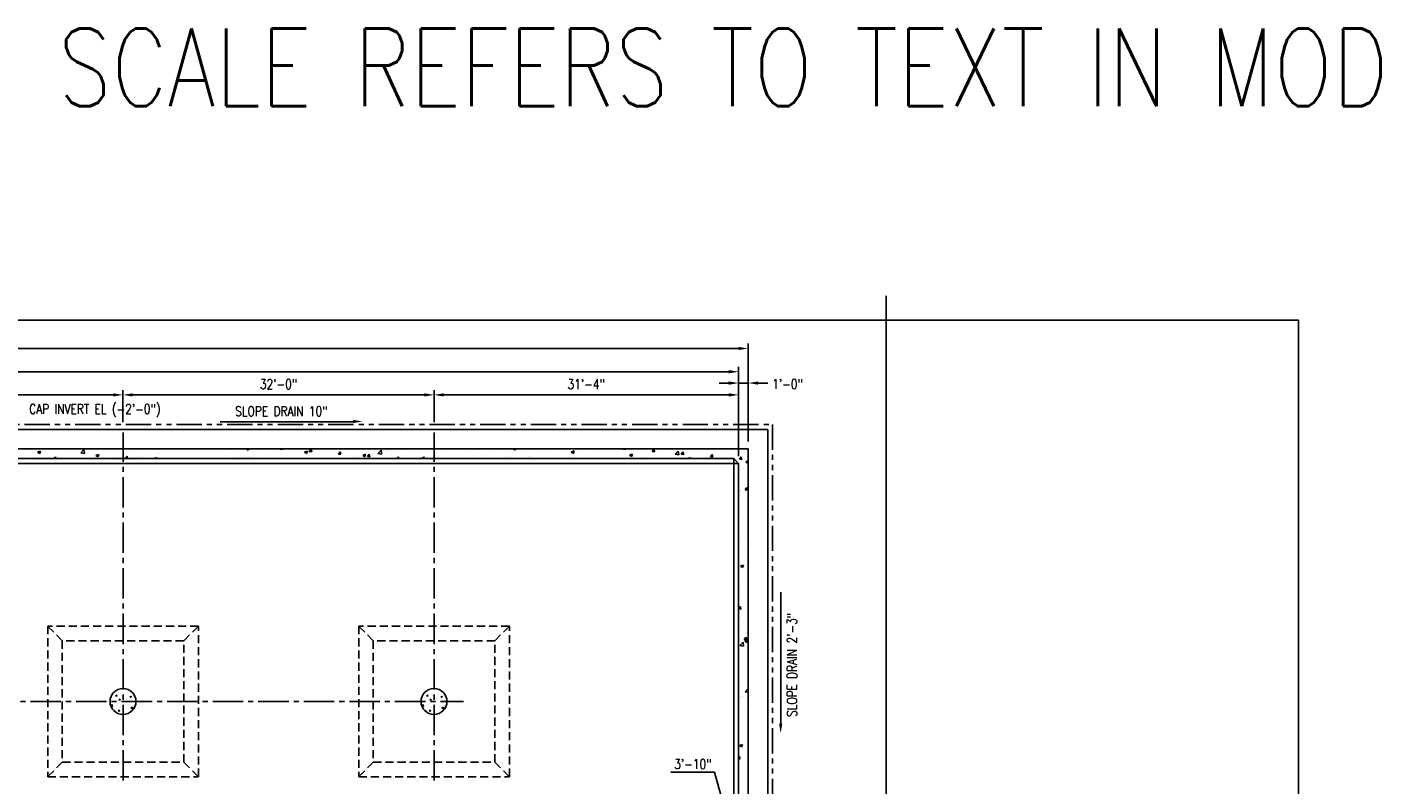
# Model space of a CAD drawing. Header units: inches. Extents: x -9715 to 32893, y -15613 to -1138.
# Tile 69 of 256: x 5004 to 6680, y -5945 to -5009. Entities that reach past the tile are written whole.
import ezdxf

# ---------------------------------------------------------------- set-up
doc = ezdxf.new("R2010")
doc.units = ezdxf.units.IN
doc.header["$MEASUREMENT"] = 0
for name, pattern in [('CENTER2', [1.125, 0.75, -0.125, 0.125, -0.125]), ('DASHED', [0.75, 0.5, -0.25]), ('PHANTOM', [2.5, 1.25, -0.25, 0.25, -0.25, 0.25, -0.25])]:
    doc.linetypes.add(name, pattern=pattern)
doc.layers.get('0').update_dxf_attribs({"color": 252})
doc.layers.get('DEFPOINTS').update_dxf_attribs({"color": 11})
for name, color, linetype in [('S-ANNO-DIMS', 2, 'Continuous'), ('S-ANNO-TEXT', 2, 'Continuous'), ('S-FNDN-FTNG', 138, 'Continuous'), ('S-FNDN-PATT', 8, 'Continuous'), ('S1', 2, 'Continuous')]:
    doc.layers.add(name, color=color, linetype=linetype)
doc.layers.add('S-ANNO-NOTE', color=2, linetype='Continuous', lineweight=35)
doc.styles.add('125', font='romans.shx', dxfattribs={"width": 0.8, "height": 2})
doc.styles.add('DIM', font='ROMANS.shx', dxfattribs={"width": 0.8})
doc.styles.get("Standard").update_dxf_attribs({"font": 'romans.shx', "width": 0.8})
doc.dimstyles.get("Standard").update_dxf_attribs({"dimtxt": 0.18, "dimasz": 0.18, "dimexe": 0.18, "dimexo": 0.0625, "dimgap": 0.09, "dimtad": 0, "dimtih": 1, "dimtoh": 1, "dimdec": 4, "dimzin": 0, "dimdsep": 46, "dimtxsty": 'Standard', "dimcen": 0.09, "dimadec": 0, "dimazin": 0, "dimtfac": 1, "dimtdec": 4, "dimtofl": 0, "dimtmove": 0, "dimatfit": 3, "dimfxl": 1, "dimtolj": 1, "dimtzin": 0, "dimarcsym": 0})

# ---------------------------------------------------------------- blocks, each defined once
blk = doc.blocks.new('*X15')
at = {"color": 0}
for p, q in [((1580.6, 1561.4), (1580.6, 1561.4)), ((1581.6, 1563.7), (1582.8, 1565.2)), ((1581.6, 1563.7), (1583.1, 1563.6)), ((1583.1, 1563.6), (1582.8, 1565.2)), ((1584.1, 1570.7), (1584.1, 1570.7)), ((1585.6, 1566.9), (1585.6, 1566.9)), ((1585.8, 1559.1), (1587.5, 1559.8)), ((1585.8, 1559.1), (1587, 1558.3)), ((1587, 1558.3), (1587.5, 1559.8)), ((1587.5, 1565.9), (1587.5, 1565.9)), ((1588.7, 1564.2), (1588.7, 1564.2)), ((1590.1, 1565.2), (1590.1, 1565.2)), ((1591.9, 1567.7), (1591.9, 1567.7)), ((1594, 1560.9), (1594, 1560.9)), ((1594.8, 1559.1), (1594.8, 1559.1)), ((1599.5, 1562.2), (1600.7, 1563.6)), ((1599.5, 1562.2), (1601, 1562)), ((1599.8, 1559.2), (1599.8, 1559.2)), ((1600.1, 1567.5), (1600.1, 1567.5)), ((1601, 1562), (1600.7, 1563.6)), ((1601.4, 1569), (1601.4, 1569)), ((1602.1, 1563.7), (1602.1, 1563.7)), ((1575.8, 1551.5), (1577.4, 1553.2)), ((1576, 1551.1), (1577.7, 1550.8)), ((1577.7, 1550.8), (1577.5, 1553.2)), ((1578.7, 1548), (1578.7, 1548)), ((1579, 1557.1), (1579, 1557.1)), ((1583.7, 1551.5), (1583.7, 1551.5)), ((1585.1, 1554), (1585.1, 1554)), ((1585.1, 1544.9), (1586.3, 1546.4)), ((1585.1, 1544.9), (1586.6, 1544.8)), ((1585.3, 1557.9), (1585.3, 1557.9)), ((1586.6, 1544.8), (1586.3, 1546.4)), ((1586.9, 1549.3), (1586.9, 1549.3)), ((1587.2, 1557.6), (1587.2, 1557.6)), ((1588.2, 1549.3), (1588.2, 1549.3)), ((1597.1, 1551), (1597.1, 1551)), ((1599.5, 1550.9), (1599.5, 1550.9)), ((1599.7, 1556.5), (1599.7, 1556.5)), ((1600.7, 1549.1), (1602.5, 1549.8)), ((1600.7, 1549.1), (1602, 1548.2)), ((1602, 1548.2), (1602.5, 1549.8)), ((1602.2, 1547), (1604.1, 1549.1)), ((1602.2, 1547), (1603.3, 1546.9)), ((1604, 1551.3), (1604, 1551.3)), ((1604.2, 1548.1), (1604.1, 1549.1))]:
    blk.add_line(p, q, dxfattribs=at)
blk = doc.blocks.new('*X16')
at = {"color": 0}
for p, q in [((1829.3, 1844.9), (1832.8, 1846.3)), ((1829.3, 1844.9), (1831.8, 1843.3)), ((1831.8, 1843.3), (1832.8, 1846.3)), ((1851.5, 1844.8), (1851.5, 1844.8)), ((1864, 1846.4), (1864, 1846.4)), ((1878.2, 1845.7), (1878.2, 1845.7)), ((1882.6, 1844.3), (1886.5, 1848.3)), ((1882.6, 1844.3), (1887, 1843.6)), ((1882.7, 1844.9), (1882.7, 1844.9)), ((1882.9, 1848.9), (1882.9, 1848.9)), ((1887, 1843.6), (1886.5, 1848.3)), ((1903.9, 1849.2), (1903.9, 1849.2)), ((1982.2, 1848.9), (1982.2, 1848.9)), ((1995.8, 1845.8), (1995.8, 1845.8)), ((2005.4, 1846.2), (2005.4, 1846.2)), ((2086.9, 1849.1), (2087.2, 1849.2)), ((2086.9, 1849.1), (2089.4, 1847.4)), ((2088.8, 1846.4), (2088.8, 1846.4)), ((2089.4, 1847.4), (2090, 1849.2)), ((2128.8, 1848.9), (2129.1, 1849.2)), ((2128.8, 1848.9), (2131.8, 1848.6)), ((2131.8, 1848.6), (2131.7, 1849.2)), ((2133.4, 1847.3), (2133.4, 1847.3)), ((2140.3, 1846.8), (2140.3, 1846.8)), ((2152.9, 1848.5), (2152.9, 1848.5)), ((2158.8, 1845.1), (2162.3, 1846.4)), ((2158.8, 1845.1), (2161.3, 1843.4)), ((2161.3, 1843.4), (2162.3, 1846.4)), ((2164.7, 1845.8), (2167.1, 1848.6)), ((2164.7, 1845.8), (2167.7, 1845.5)), ((2167.7, 1845.5), (2167.1, 1848.6)), ((2200.6, 1842.6), (2203, 1845.5)), ((2203.6, 1842.4), (2203, 1845.5)), ((2221.6, 1848.1), (2221.6, 1848.1)), ((2234.9, 1844.3), (2234.9, 1844.3)), ((2248.3, 1847), (2248.3, 1847)), ((2249.5, 1843.3), (2253.4, 1847.4)), ((2253.9, 1842.6), (2253.4, 1847.4)), ((2260.9, 1848.1), (2260.9, 1848.1)), ((2261.7, 1846.6), (2261.7, 1846.6)), ((2265.8, 1845.3), (2265.8, 1845.3)), ((2275, 1845.9), (2275, 1845.9)), ((2284.7, 1847.8), (2284.7, 1847.8)), ((2301.7, 1844.7), (2301.7, 1844.7)), ((2332, 1845.7), (2332, 1845.7)), ((2362.8, 1845.4), (2362.8, 1845.4)), ((2388.1, 1848.6), (2388.1, 1848.6)), ((2397.6, 1844.7), (2397.6, 1844.7)), ((2416.4, 1849.2), (2416.4, 1849.2)), ((2416.4, 1849.2), (2418.8, 1847.5)), ((2418.8, 1847.5), (2419.4, 1849.2)), ((2429.2, 1848.9), (2429.2, 1848.9)), ((2467.7, 1848.2), (2467.7, 1848.2)), ((2488.2, 1845.2), (2491.7, 1846.5)), ((2488.2, 1845.2), (2490.7, 1843.5)), ((2490.3, 1846.2), (2490.3, 1846.2)), ((2490.7, 1843.5), (2491.7, 1846.5)), ((2542.1, 1845.7), (2542.1, 1845.7)), ((2552.3, 1848.9), (2552.5, 1849.2)), ((2552.3, 1848.9), (2555.3, 1848.6)), ((2554.6, 1847.4), (2554.6, 1847.4)), ((2555.3, 1848.6), (2555.1, 1849.2)), ((2588.1, 1845.7), (2590.5, 1848.6)), ((2588.1, 1845.7), (2591.1, 1845.5)), ((2591.1, 1845.5), (2590.5, 1848.6)), ((2616.4, 1842.4), (2620.3, 1846.4)), ((2617.6, 1846.7), (2617.6, 1846.7)), ((2620.8, 1841.7), (2620.3, 1846.4)), ((2624, 1842.6), (2626.4, 1845.5)), ((2627, 1842.3), (2626.4, 1845.4)), ((2640.6, 1848.4), (2640.6, 1848.4)), ((2667.5, 1844.3), (2667.5, 1844.3)), ((2669.2, 1848.8), (2669.2, 1848.8)), ((2686.5, 1846.8), (2686.5, 1846.8)), ((2695.8, 1847.6), (2695.8, 1847.6)), ((1819.9, 1840.6), (1819.9, 1840.6)), ((1827, 1838.7), (1827, 1838.7)), ((1838.2, 1838.3), (1838.2, 1838.3)), ((1849.5, 1837.2), (1851.3, 1839.3)), ((1851.7, 1837.2), (1851.3, 1839.3)), ((1852.2, 1841.9), (1852.2, 1841.9)), ((1853.6, 1839.9), (1853.6, 1839.9)), ((1864.9, 1837.2), (1864.9, 1837.2)), ((1901.2, 1840.9), (1904.7, 1842.3)), ((1901.2, 1840.9), (1903.7, 1839.3)), ((1903.7, 1839.3), (1904.7, 1842.3)), ((1923.9, 1838.9), (1923.9, 1838.9)), ((1932.8, 1837.5), (1932.8, 1837.5)), ((1937.1, 1837.2), (1939.8, 1840.1)), ((1940.2, 1837.2), (1939.8, 1840.1)), ((1953, 1843.9), (1953, 1843.9)), ((1954.5, 1839.5), (1954.5, 1839.5)), ((1964.4, 1841.6), (1964.4, 1841.6)), ((1973.7, 1837.2), (1976.5, 1838.3)), ((1976.2, 1837.2), (1976.5, 1838.3)), ((1976.9, 1843.3), (1976.9, 1843.3)), ((1980.2, 1843), (1980.2, 1843)), ((2059.6, 1841.4), (2059.6, 1841.4)), ((2077.3, 1838.5), (2077.3, 1838.5)), ((2081.7, 1840), (2081.7, 1840)), ((2089.8, 1840.2), (2089.8, 1840.2)), ((2107.7, 1843.8), (2107.7, 1843.8)), ((2108.8, 1842.7), (2108.8, 1842.7)), ((2184, 1837.6), (2184, 1837.6)), ((2200.6, 1842.6), (2203.6, 1842.4)), ((2209.6, 1841.1), (2209.6, 1841.1)), ((2221.7, 1839.5), (2221.7, 1839.5)), ((2230.6, 1841.1), (2234.1, 1842.4)), ((2230.6, 1841.1), (2233.1, 1839.4)), ((2232.5, 1841.6), (2232.5, 1841.6)), ((2233.1, 1839.4), (2234.1, 1842.4)), ((2236.4, 1839.5), (2238.8, 1842.4)), ((2236.4, 1839.5), (2239.4, 1839.2)), ((2239.4, 1839.2), (2238.8, 1842.4)), ((2249.5, 1843.3), (2253.9, 1842.6)), ((2253.2, 1843.7), (2253.2, 1843.7)), ((2273, 1837.2), (2274.7, 1839.2)), ((2275.1, 1837.2), (2274.7, 1839.2)), ((2302.8, 1840.7), (2302.8, 1840.7)), ((2302.8, 1837.2), (2306, 1838.4)), ((2304.9, 1837.2), (2306.7, 1839.1)), ((2305.6, 1837.2), (2306, 1838.4)), ((2307, 1837.2), (2306.7, 1839.1)), ((2311.2, 1838.2), (2311.2, 1838.2)), ((2328.4, 1843.6), (2328.4, 1843.6)), ((2337.2, 1841.9), (2337.2, 1841.9)), ((2355.1, 1842.5), (2355.1, 1842.5)), ((2366.2, 1840.6), (2366.2, 1840.6)), ((2378.7, 1842.2), (2378.7, 1842.2)), ((2381.8, 1841.3), (2381.8, 1841.3)), ((2408.4, 1840.2), (2408.4, 1840.2)), ((2409.4, 1838.2), (2409.4, 1838.2)), ((2435.1, 1839.1), (2435.1, 1839.1)), ((2438.5, 1843.2), (2438.5, 1843.2)), ((2439.1, 1839.2), (2439.1, 1839.2)), ((2461.8, 1838), (2461.8, 1838)), ((2464.4, 1842.4), (2464.4, 1842.4)), ((2479.1, 1837.4), (2479.1, 1837.4)), ((2491.6, 1839.1), (2491.6, 1839.1)), ((2510.5, 1841.6), (2510.5, 1841.6)), ((2560.1, 1841.2), (2563.6, 1842.5)), ((2560.1, 1841.2), (2562.6, 1839.5)), ((2562.6, 1839.5), (2563.6, 1842.5)), ((2566.6, 1840), (2566.6, 1840)), ((2582.3, 1838.4), (2582.3, 1838.4)), ((2592.3, 1843.5), (2592.3, 1843.5)), ((2611.4, 1843.4), (2611.4, 1843.4)), ((2616.4, 1842.4), (2620.8, 1841.7)), ((2623.4, 1838.5), (2623.4, 1838.5)), ((2624, 1842.6), (2627, 1842.3)), ((2632, 1837.2), (2635.4, 1838.5)), ((2635, 1837.2), (2635.4, 1838.5)), ((2652.6, 1837.4), (2652.6, 1837.4)), ((2655, 1842.6), (2655, 1842.6)), ((2659.9, 1839.4), (2662.3, 1842.3)), ((2659.9, 1839.4), (2662.8, 1839.2)), ((2662.8, 1839.2), (2662.3, 1842.3)), ((2668.6, 1837.4), (2668.6, 1837.4)), ((2672.7, 1837.2), (2673.6, 1838.2)), ((2673.8, 1837.2), (2673.7, 1838.2)), ((2681.7, 1842.4), (2681.7, 1842.4)), ((2693.8, 1840.6), (2693.8, 1840.6)), ((2695.7, 1836.3), (2698.1, 1839.2)), ((2695.7, 1836.3), (2698.7, 1836)), ((2698.7, 1836), (2698.1, 1839.2)), ((2702, 1827.8), (2702, 1827.8)), ((2703.8, 1833.2), (2706.7, 1834.3)), ((2703.8, 1833.2), (2706.3, 1831.5)), ((2704.9, 1831.2), (2704.9, 1831.2)), ((2706.3, 1831.5), (2706.7, 1832.7)), ((2700.8, 1824.9), (2700.8, 1824.9)), ((2704.2, 1813.1), (2704.2, 1813.1)), ((2694.7, 1798.1), (2695.1, 1798.2)), ((2694.7, 1797), (2695.1, 1798.2)), ((2698.8, 1795.1), (2698.8, 1795.1)), ((2702.7, 1798.7), (2705.1, 1801.6)), ((2702.7, 1798.7), (2705.6, 1798.4)), ((2702.9, 1795.5), (2702.9, 1795.5)), ((2705.6, 1798.4), (2705.1, 1801.6)), ((2696.9, 1776.2), (2696.9, 1776.2)), ((2700.7, 1761.6), (2700.7, 1761.6)), ((2699.3, 1750.2), (2699.3, 1750.2)), ((2698.6, 1731.8), (2698.6, 1731.8)), ((2702.1, 1740.9), (2702.1, 1740.9)), ((2701.5, 1722.8), (2701.5, 1722.8)), ((2697.1, 1704.2), (2700.6, 1705.6)), ((2697.1, 1704.2), (2699.6, 1702.6)), ((2699.6, 1702.6), (2700.6, 1705.6)), ((2700.5, 1698.3), (2700.5, 1698.3)), ((2706.3, 1698.1), (2706.3, 1698.1)), ((2696.4, 1672.7), (2696.4, 1672.7)), ((2698.5, 1668.5), (2698.5, 1668.5)), ((2694.7, 1651.6), (2697, 1654.3)), ((2694.7, 1651.4), (2697.5, 1651.1)), ((2697.5, 1651.1), (2697, 1654.3)), ((2699.4, 1650.6), (2699.4, 1650.6)), ((2697.2, 1640.4), (2697.2, 1640.4)), ((2698.8, 1632.5), (2698.8, 1632.5)), ((2700.4, 1635), (2700.4, 1635)), ((2696.3, 1606.2), (2700.2, 1610.2)), ((2700.7, 1605.5), (2700.2, 1610.2)), ((2701.5, 1613.8), (2703.9, 1616.7)), ((2701.5, 1613.8), (2704.5, 1613.5)), ((2702.6, 1611.6), (2706.1, 1612.9)), ((2702.6, 1611.6), (2705.1, 1609.9)), ((2703.4, 1620.6), (2703.4, 1620.6)), ((2704.5, 1613.5), (2703.9, 1616.7)), ((2704.6, 1615.3), (2704.6, 1615.3)), ((2705.1, 1609.9), (2706.1, 1612.9)), ((2696.3, 1606.2), (2700.7, 1605.5)), ((2698.3, 1605.2), (2698.3, 1605.2)), ((2704.2, 1588.3), (2704.2, 1588.3)), ((2696.7, 1560.3), (2696.7, 1560.3)), ((2700.2, 1571.7), (2700.2, 1571.7)), ((2696, 1542.2), (2696, 1542.2)), ((2700.7, 1542.9), (2700.7, 1542.9)), ((2702.9, 1549.2), (2706.7, 1553.1)), ((2702.9, 1549.2), (2706.7, 1548.6)), ((2698.2, 1541.8), (2698.2, 1541.8)), ((2701.8, 1525), (2701.8, 1525)), ((2700.1, 1508.4), (2700.1, 1508.4)), ((2696, 1482.7), (2699.5, 1484)), ((2696, 1482.7), (2698.5, 1481)), ((2698, 1478.5), (2698, 1478.5)), ((2698.5, 1481), (2699.5, 1484)), ((2706.4, 1478.1), (2706.4, 1478.1)), ((2694.7, 1468.1), (2695.8, 1469.4)), ((2694.7, 1466.4), (2696.4, 1466.2)), ((2696.4, 1466.2), (2695.8, 1469.4)), ((2697.7, 1465.4), (2697.7, 1465.4)), ((2705.8, 1461.5), (2705.8, 1461.5)), ((2706.4, 1471.6), (2706.4, 1471.6)), ((2699.9, 1445), (2699.9, 1445)), ((2705.2, 1444.8), (2705.2, 1444.8)), ((2699.1, 1434.7), (2699.1, 1434.7))]:
    blk.add_line(p, q, dxfattribs=at)
blk = doc.blocks.new('*D623')
at = {"layer": 'DEFPOINTS', "color": 0}
for p in [(5893.9, -5997.2), (5893.9, -6046.2), (5847.9, -6141.9)]:
    blk.add_point(p, dxfattribs=at)
at = {"layer": 'S-ANNO-DIMS', "color": 2}
for p, q in [((5852.4, -5929.3), (5798.4, -5929.3)), ((5870.9, -5997.2), (5852.4, -5929.3)), ((5847.9, -6138.9), (5847.9, -5994.2)), ((5859.9, -5997.2), (5881.9, -5997.2)), ((5893.9, -6043.2), (5893.9, -5994.2))]:
    blk.add_line(p, q, dxfattribs=at)
for points in [[(5859.9, -5995.2), (5859.9, -5999.2), (5847.9, -5997.2)], [(5881.9, -5995.2), (5881.9, -5999.2), (5893.9, -5997.2)]]:
    blk.add_solid(points, dxfattribs=at)
at = {"layer": 'S-ANNO-DIMS', "color": 2, "insert": (5825.4, -5919.2), "char_height": 12, "attachment_point": 5, "style": 'DIM'}
blk.add_mtext('\\A1;3\'-10"', dxfattribs=at)
blk = doc.blocks.new('*D644')
at = {"layer": 'DEFPOINTS', "color": 0}
for p in [(4737.9, -5463.3), (4737.9, -5505.9), (5121.9, -5505.9)]:
    blk.add_point(p, dxfattribs=at)
at = {"layer": 'S-ANNO-DIMS', "color": 2}
for p, q in [((4737.9, -5496.9), (4737.9, -5457.3)), ((5109.9, -5463.3), (4749.9, -5463.3)), ((5121.9, -5496.9), (5121.9, -5457.3))]:
    blk.add_line(p, q, dxfattribs=at)
for points in [[(4749.9, -5461.3), (4749.9, -5465.3), (4737.9, -5463.3)], [(5109.9, -5461.3), (5109.9, -5465.3), (5121.9, -5463.3)]]:
    blk.add_solid(points, dxfattribs=at)
at = {"layer": 'S-ANNO-DIMS', "color": 2, "insert": (4929.9, -5450.1), "char_height": 12, "attachment_point": 5, "style": 'DIM'}
blk.add_mtext('\\A1;32\'-0"', dxfattribs=at)
blk = doc.blocks.new('*D645')
at = {"layer": 'DEFPOINTS', "color": 0}
for p in [(5121.9, -5463.3), (5121.9, -5505.9), (5505.9, -5505.9)]:
    blk.add_point(p, dxfattribs=at)
at = {"layer": 'S-ANNO-DIMS', "color": 2}
for p, q in [((5121.9, -5496.9), (5121.9, -5457.3)), ((5493.9, -5463.3), (5133.9, -5463.3)), ((5505.9, -5496.9), (5505.9, -5457.3))]:
    blk.add_line(p, q, dxfattribs=at)
for points in [[(5133.9, -5461.3), (5133.9, -5465.3), (5121.9, -5463.3)], [(5493.9, -5461.3), (5493.9, -5465.3), (5505.9, -5463.3)]]:
    blk.add_solid(points, dxfattribs=at)
at = {"layer": 'S-ANNO-DIMS', "color": 2, "insert": (5313.9, -5450.1), "char_height": 12, "attachment_point": 5, "style": 'DIM'}
blk.add_mtext('\\A1;32\'-0"', dxfattribs=at)
blk = doc.blocks.new('*D646')
at = {"layer": 'DEFPOINTS', "color": 0}
for p in [(5505.9, -5463.3), (5505.9, -5505.9), (5881.9, -5529.9)]:
    blk.add_point(p, dxfattribs=at)
at = {"layer": 'S-ANNO-DIMS', "color": 2}
for p, q in [((5505.9, -5496.9), (5505.9, -5457.3)), ((5869.9, -5463.3), (5517.9, -5463.3)), ((5881.9, -5520.9), (5881.9, -5457.3))]:
    blk.add_line(p, q, dxfattribs=at)
for points in [[(5517.9, -5461.3), (5517.9, -5465.3), (5505.9, -5463.3)], [(5869.9, -5461.3), (5869.9, -5465.3), (5881.9, -5463.3)]]:
    blk.add_solid(points, dxfattribs=at)
at = {"layer": 'S-ANNO-DIMS', "color": 2, "insert": (5693.9, -5450.1), "char_height": 12, "attachment_point": 5, "style": 'DIM'}
blk.add_mtext('\\A1;31\'-4"', dxfattribs=at)
blk = doc.blocks.new('*D647')
at = {"layer": 'DEFPOINTS', "color": 0}
for p in [(5881.9, -5448.7), (5893.9, -5529.9), (5881.9, -5547.9)]:
    blk.add_point(p, dxfattribs=at)
at = {"layer": 'S-ANNO-DIMS', "color": 2}
for p, q in [((5881.9, -5538.9), (5881.9, -5442.7)), ((5893.9, -5520.9), (5893.9, -5442.7)), ((5869.9, -5448.7), (5857.9, -5448.7)), ((5893.9, -5448.7), (5881.9, -5448.7)), ((5905.9, -5448.7), (5917.9, -5448.7))]:
    blk.add_line(p, q, dxfattribs=at)
for points in [[(5869.9, -5446.7), (5869.9, -5450.7), (5881.9, -5448.7)], [(5905.9, -5446.7), (5905.9, -5450.7), (5893.9, -5448.7)]]:
    blk.add_solid(points, dxfattribs=at)
at = {"layer": 'S-ANNO-DIMS', "color": 2, "insert": (5942.3, -5449.9), "char_height": 12, "attachment_point": 5, "style": 'DIM'}
blk.add_mtext('\\A1;1\'-0"', dxfattribs=at)
blk = doc.blocks.new('*D648')
at = {"layer": 'DEFPOINTS', "color": 0}
for p in [(3977.9, -5434.7), (5881.9, -5470.1), (3977.9, -5512.2)]:
    blk.add_point(p, dxfattribs=at)
at = {"layer": 'S-ANNO-DIMS', "color": 2}
for p, q in [((3977.9, -5503.2), (3977.9, -5428.7)), ((5881.9, -5461.1), (5881.9, -5428.7)), ((5869.9, -5434.7), (3989.9, -5434.7))]:
    blk.add_line(p, q, dxfattribs=at)
for points in [[(3989.9, -5432.7), (3989.9, -5436.7), (3977.9, -5434.7)], [(5869.9, -5432.7), (5869.9, -5436.7), (5881.9, -5434.7)]]:
    blk.add_solid(points, dxfattribs=at)
at = {"layer": 'S-ANNO-DIMS', "color": 2, "insert": (4929.9, -5421.6), "char_height": 12, "attachment_point": 5, "style": 'DIM'}
blk.add_mtext('\\A1;158\'-8"', dxfattribs=at)
blk = doc.blocks.new('*D649')
at = {"layer": 'DEFPOINTS', "color": 0}
for p in [(3965.9, -5406), (3965.9, -5529.9), (5893.9, -5529.9)]:
    blk.add_point(p, dxfattribs=at)
at = {"layer": 'S-ANNO-DIMS', "color": 2}
for p, q in [((3965.9, -5520.9), (3965.9, -5400)), ((5881.9, -5406), (3977.9, -5406)), ((5893.9, -5520.9), (5893.9, -5400))]:
    blk.add_line(p, q, dxfattribs=at)
for points in [[(3977.9, -5404), (3977.9, -5408), (3965.9, -5406)], [(5881.9, -5404), (5881.9, -5408), (5893.9, -5406)]]:
    blk.add_solid(points, dxfattribs=at)
at = {"layer": 'S-ANNO-DIMS', "color": 2, "insert": (4929.9, -5392.8), "char_height": 12, "attachment_point": 5, "style": 'DIM'}
blk.add_mtext('\\A1;160\'-8"', dxfattribs=at)

msp = doc.modelspace()

# ---------------------------------------------------------------- linework, layer by layer
at = {"layer": 'DEFPOINTS'}
msp.add_line((6064.30595, -7204.60553), (6064.30595, -5340.97702), dxfattribs=at)
msp.add_lwpolyline([(3319.48576, -7278), (6573.42378, -7278), (6573.42378, -5371.17096), (3319.48576, -5371.17096)], close=True, dxfattribs=at)
at = {"layer": 'S-ANNO-DIMS'}
msp.add_line((5893.92856, -5424.91577), (5893.92856, -5423.91577), dxfattribs=at)
at = {"layer": 'S-ANNO-DIMS', "color": 1, "linetype": 'CENTER2', "ltscale": 50}
for p, q in [((5121.92856, -5939.73714), (5121.92856, -5509.66577)), ((5505.92856, -5939.73714), (5505.92856, -5509.66577)), ((4951.47561, -5841.91577), (5542.15319, -5841.91577))]:
    msp.add_line(p, q, dxfattribs=at)
at = {"layer": 'S-ANNO-TEXT'}
for p, q in [((5405.69749, -5496.48887), (5241.71754, -5496.48887)), ((5933.92856, -5869.36152), (5933.92856, -5706.75949))]:
    msp.add_line(p, q, dxfattribs=at)
for points in [[(5405.69749, -5498.14109), (5405.69749, -5494.14109), (5417.69749, -5496.14109)], [(5935.92856, -5869.36152), (5931.92856, -5869.36152), (5933.92856, -5881.36152)]]:
    msp.add_solid(points, dxfattribs=at)
at = {"layer": 'S-FNDN-FTNG', "color": 4}
for p, q in [((3941.92856, -5505.88708), (5917.92856, -5505.88708)), ((5917.92856, -6109.91577), (5917.92856, -5505.88708)), ((3965.92856, -5529.91577), (5893.92856, -5529.91577)), ((3983.92856, -5541.91577), (5875.92856, -5541.91577)), ((5875.92856, -5541.91577), (5881.92856, -5547.91577)), ((5881.92856, -5547.91577), (5881.92856, -5994.91577))]:
    msp.add_line(p, q, dxfattribs=at)
at = {"layer": 'S-FNDN-FTNG', "color": 3}
for p, q in [((3977.92856, -5547.91577), (5881.92856, -5547.91577)), ((5875.92856, -5541.91577), (5875.92856, -5994.91577))]:
    msp.add_line(p, q, dxfattribs=at)
at = {"layer": 'S-FNDN-FTNG', "color": 4}
msp.add_lwpolyline([(5893.92856, -5994.91577), (5893.92856, -5529.91577)], dxfattribs=at)
at = {"layer": 'S-FNDN-FTNG', "color": 3}
for centre in [(5121.92856, -5841.91577), (5505.92856, -5841.91577)]:
    msp.add_circle(centre, 16, dxfattribs=at)
at = {"layer": 'S-FNDN-PATT', "color": 1}
for p, q in [((5121.83481, -5841.91577), (5122.02231, -5841.91577)), ((5121.92856, -5842.00952), (5121.92856, -5841.82202))]:
    msp.add_line(p, q, dxfattribs=at)
at = {"layer": 'S1', "color": 5, "linetype": 'PHANTOM', "ltscale": 25}
for p, q in [((4937.92856, -5499.84014), (5923.92856, -5499.84014)), ((5923.92856, -5499.84014), (5923.92856, -5994.91579))]:
    msp.add_line(p, q, dxfattribs=at)
at = {"layer": 'S1', "color": 2, "linetype": 'DASHED', "ltscale": 20}
for p, q in [((5046.92856, -5766.91577), (5028.92856, -5748.91577)), ((5196.92856, -5766.91577), (5214.92856, -5748.91577)), ((5430.92856, -5766.91577), (5412.92856, -5748.91577)), ((5580.92856, -5766.91577), (5598.92856, -5748.91577)), ((5046.92856, -5916.91577), (5028.92856, -5934.91577)), ((5196.92856, -5916.91577), (5214.92856, -5934.91577)), ((5430.92856, -5916.91577), (5412.92856, -5934.91577)), ((5580.92856, -5916.91577), (5598.92856, -5934.91577))]:
    msp.add_line(p, q, dxfattribs=at)
for points in [[(5028.92856, -5934.91577), (5214.92856, -5934.91577), (5214.92856, -5748.91577), (5028.92856, -5748.91577)], [(5412.92856, -5934.91577), (5598.92856, -5934.91577), (5598.92856, -5748.91577), (5412.92856, -5748.91577)], [(5046.92856, -5916.91577), (5196.92856, -5916.91577), (5196.92856, -5766.91577), (5046.92856, -5766.91577)], [(5430.92856, -5916.91577), (5580.92856, -5916.91577), (5580.92856, -5766.91577), (5430.92856, -5766.91577)]]:
    msp.add_lwpolyline(points, close=True, dxfattribs=at)

# ---------------------------------------------------------------- block references
at = {"layer": 'S-FNDN-PATT', "color": 1}
for name, p in [('*X16', (3187.23415, -7379.10259)), ('*X15', (3531.06739, -7398.8315)), ('*X15', (3915.06739, -7398.8315))]:
    msp.add_blockref(name, p, dxfattribs=at)

# ---------------------------------------------------------------- texts
at = {"insert": (3488.327, -5010.8445), "char_height": 96, "width": 5216.1624634, "attachment_point": 1}
msp.add_mtext('DRAWINGS ARE FULL SCALE.  SCALE REFERS TO TEXT IN MODEL', dxfattribs=at)
at = {"layer": 'S-ANNO-NOTE', "color": 2, "insert": (6443.33676, -5266.15225), "char_height": 8, "width": 0.125, "attachment_point": 1, "style": 'DIM'}
msp.add_mtext('\\A1;', dxfattribs=at)
at = {"layer": 'S-ANNO-TEXT', "style": '125', "width": 0.8}
msp.add_text('SLOPE DRAIN 2\'-3"', height=12, rotation=90, dxfattribs=at).set_placement((5953.93129, -5861.11623))
at = {"layer": 'S-ANNO-TEXT', "char_height": 12, "attachment_point": 1, "style": '125'}
for s, insert, width in [('CAP INVERT EL (-2\'-0")', (5006.03943, -5474.71491), 185.6290441), ('SLOPE DRAIN 10"', (5260.28471, -5477.48887), 128)]:
    msp.add_mtext(s, dxfattribs=dict(at, insert=insert, width=width))

# ---------------------------------------------------------------- dimensions: what is measured, and where the dimension line sits
at = {"layer": 'S-ANNO-DIMS'}
for base, p1, p2, picture, middle in [((3965.92856, -5405.96664), (5893.92856, -5529.91577), (3965.92856, -5529.91577), '*D649', (4929.92856, -5392.82378)), ((3977.92856, -5434.74583), (5881.92856, -5470.13708), (3977.92856, -5512.16577), '*D648', (4929.92856, -5421.60297)), ((4737.92856, -5463.27643), (5121.92856, -5505.88708), (4737.92856, -5505.88708), '*D644', (4929.92856, -5450.13357)), ((5121.92856, -5463.27643), (5505.92856, -5505.88708), (5121.92856, -5505.88708), '*D645', (5313.92856, -5450.13357)), ((5505.92856, -5463.27643), (5881.92856, -5529.91577), (5505.92856, -5505.88708), '*D646', (5693.92856, -5450.13357))]:
    dim = msp.add_linear_dim(base=base, p1=p1, p2=p2, dimstyle='Standard', override={"dimtxt": 12, "dimasz": 12, "dimexe": 6, "dimexo": 9, "dimgap": 6, "dimtad": 1, "dimtih": 0, "dimtoh": 0, "dimlfac": -1, "dimzin": 3, "dimlunit": 4, "dimtxsty": 'DIM', "dimdle": 6, "dimclrd": 2, "dimclre": 2, "dimclrt": 2, "dimadec": 2, "dimtofl": 1, "dimtmove": 2, "dimfrac": 1, "dimlwd": 65535, "dimlwe": 65535}, dxfattribs=at)
    dim.commit()
    dim.dimension.update_dxf_attribs({"geometry": picture, "text_midpoint": middle})
for base, p1, p2, override, picture, middle in [((5881.92856, -5448.74741), (5893.92856, -5529.91577), (5881.92856, -5547.91577), {"dimtxt": 12, "dimasz": 12, "dimexe": 6, "dimexo": 9, "dimgap": 6, "dimtad": 1, "dimtih": 0, "dimtoh": 0, "dimlfac": -1, "dimzin": 3, "dimlunit": 4, "dimtxsty": 'DIM', "dimdle": 6, "dimclrd": 2, "dimclre": 2, "dimclrt": 2, "dimadec": 2, "dimtofl": 1, "dimtmove": 2, "dimfrac": 1, "dimlwd": 65535, "dimlwe": 65535}, '*D647', (5942.29141, -5449.91421)), ((5893.92856, -5997.23533), (5847.92856, -6141.91577), (5893.92856, -6046.17989), {"dimtxt": 12, "dimasz": 12, "dimexe": 3, "dimexo": 3, "dimgap": 3, "dimtad": 1, "dimtih": 0, "dimtoh": 0, "dimlfac": -1, "dimzin": 3, "dimlunit": 4, "dimtxsty": 'DIM', "dimdle": 3, "dimclrd": 2, "dimclre": 2, "dimclrt": 2, "dimadec": 2, "dimtofl": 1, "dimtmove": 1, "dimfrac": 1, "dimlwd": 65535, "dimlwe": 65535}, '*D623', (5849.36045, -5929.34856))]:
    dim = msp.add_linear_dim(base=base, p1=p1, p2=p2, dimstyle='Standard', override=override, dxfattribs=at)
    dim.commit()
    dim.dimension.update_dxf_attribs({"geometry": picture, "text_midpoint": middle, "dimtype": 160})

doc.saveas('drawing.dxf')
